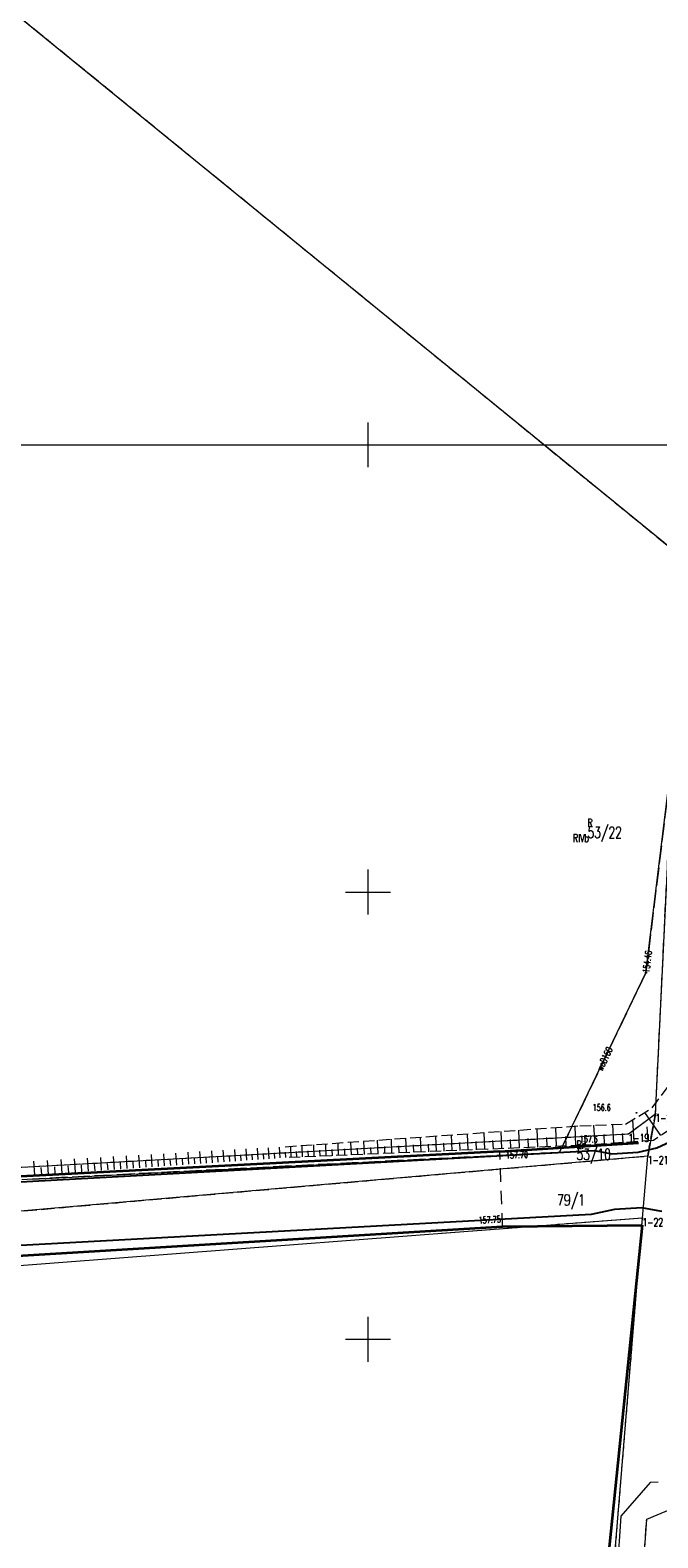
# Model space of a CAD drawing. Header units: metres. Extents: x 5598798 to 5599616, y 5661498 to 5662453.
# Tile 12 of 18: x 5599112 to 5599182, y 5661878 to 5662046. Entities that reach past the tile are written whole.
import ezdxf
from ezdxf.enums import TextEntityAlignment as Align

# ---------------------------------------------------------------- set-up
doc = ezdxf.new("R2010")
doc.units = ezdxf.units.M
doc.header["$MEASUREMENT"] = 0
for name, pattern in [('1', [0]), ('2_1', [0]), ('2_BUBZ02', [1.75, 1.25, -0.5]), ('2_BUBZ02G', [1.75, 1.25, -0.5]), ('2_KTJZ01', [2, 1.5, -0.5]), ('2_KTKR01', [0]), ('2_KTOK02', [2.5, 1.5, -1]), ('2_KTOK05_01', [7.5, 7.5]), ('2_PTRW02', [0]), ('2_PTRW02_01', [2, 1, -1]), ('4_SUPB_P_01', [2.5, 2, -0.5]), ('4_SUPW_01', [0]), ('GDE', [0]), ('GUK', [2, 1.5, -0.5]), ('GUZ', [1, 0.5, -0.5])]:
    doc.linetypes.add(name, pattern=pattern)
doc.layers.get('0').update_dxf_attribs({"color": 250, "linetype": 'CONTINUOUS', "lineweight": 100})
for name, color, linetype, lineweight in [('BUBZ_L_1', 7, '2_BUBZ02', 18), ('Dzialki', 7, 'GDE', 18), ('Kontury', 90, 'GUK', 18), ('KTJZ_L_0', 7, '2_KTJZ01', 18), ('KTKR_L_0', 7, '2_KTKR01', 25), ('KTOK_L_1', 7, '2_1', 18), ('KTOK_L_4', 7, '2_KTOK05_01', 35), ('Numery_dzialek', 7, 'CONTINUOUS', 13), ('Numery_konturow', 90, 'CONTINUOUS', 9), ('Numery_punktow', 7, 'CONTINUOUS', 9), ('Numery_uzytkow', 90, 'CONTINUOUS', 9), ('Podzial_sekcyjny_krzyze', 7, '1', 18), ('Podzial_sekcyjny_podstawowy', 7, '1', 0), ('PTRW_L_1', 7, '2_PTRW02_01', 18), ('Punkty', 7, 'CONTINUOUS', 18), ('RTPW_T_0', 7, 'CONTINUOUS', 15), ('RTPW_T_1', 7, 'CONTINUOUS', 15), ('SUPW_E_T_0', 5, 'CONTINUOUS', 15), ('SUPW_L_0', 5, '4_SUPW_01', 18), ('SUTW_T_0', 5, 'CONTINUOUS', 18), ('Uzytki', 90, 'GUZ', 18)]:
    doc.layers.add(name, color=color, linetype=linetype, lineweight=lineweight)
doc.styles.get("Standard").update_dxf_attribs({"font": 'Simplex.SHX', "width": 0.75})

# ---------------------------------------------------------------- blocks, each defined once
blk = doc.blocks.new('GRO')
at = {"linetype": 'Continuous'}
blk.add_circle((0, 0), 0.045, dxfattribs=at)
blk = doc.blocks.new('2_RTPW02')
at = {"linetype": 'Continuous'}
blk.add_circle((0, 0), 0.045, dxfattribs=at)
blk = doc.blocks.new('2_RTPW01')
at = {"linetype": 'Continuous'}
blk.add_circle((0, 0), 0.045, dxfattribs=at)
blk = doc.blocks.new('4_SUPS01_08')
at = {"linetype": 'Continuous'}
blk.add_circle((0, 0), 0.0625, dxfattribs=at)

msp = doc.modelspace()

# ---------------------------------------------------------------- linework, layer by layer
at = {"layer": 'BUBZ_L_1', "linetype": '2_BUBZ02'}
for p, q in [((5599181.74, 5661925.86), (5599183.88, 5661928.77)), ((5599178.75, 5661924.06), (5599181.74, 5661925.86)), ((5599140.75, 5661921.53), (5599173.65, 5661923.87)), ((5599173.65, 5661923.87), (5599178.75, 5661924.06)), ((5599181.124984, 5661879.908151), (5599185.479134, 5661881.732747)), ((5599179.943143, 5661862.243239), (5599181.124984, 5661879.908151))]:
    msp.add_line(p, q, dxfattribs=at)
at = {"layer": 'BUBZ_L_1', "linetype": '2_1'}
for p, q in [((5599182.688462, 5661922.77452), (5599180.928847, 5661925.371681)), ((5599166.929546, 5661921.399411), (5599166.846841, 5661923.386128)), ((5599168.960958, 5661921.483977), (5599168.875766, 5661923.530434)), ((5599171.053455, 5661921.571085), (5599170.965701, 5661923.67908)), ((5599173.208873, 5661921.660813), (5599173.118481, 5661923.832196)), ((5599175.36712, 5661921.787019), (5599175.224523, 5661923.928659)), ((5599177.462668, 5661921.926547), (5599177.324154, 5661924.00688)), ((5599179.722589, 5661922.077019), (5599179.558162, 5661924.546519)), ((5599181.291346, 5661922.181472), (5599181.186893, 5661923.750228)), ((5599142.690988, 5661920.390385), (5599142.637957, 5661921.66428)), ((5599143.993542, 5661920.444609), (5599143.938917, 5661921.75681)), ((5599145.335264, 5661920.500463), (5599145.278996, 5661921.852123)), ((5599146.717332, 5661920.557998), (5599146.659372, 5661921.950302)), ((5599148.140959, 5661920.617262), (5599148.081256, 5661922.051433)), ((5599149.607395, 5661920.678308), (5599149.545896, 5661922.155605)), ((5599151.117926, 5661920.74119), (5599151.054579, 5661922.262909)), ((5599152.67388, 5661920.805962), (5599152.608627, 5661922.37344)), ((5599154.276621, 5661920.872683), (5599154.209407, 5661922.487295)), ((5599155.095975, 5661920.906792), (5599155.061867, 5661921.726146)), ((5599155.927557, 5661920.94141), (5599155.858322, 5661922.604574)), ((5599156.77155, 5661920.976544), (5599156.736415, 5661921.820536)), ((5599157.628138, 5661921.012203), (5599157.55682, 5661922.725379)), ((5599158.497509, 5661921.048394), (5599158.461318, 5661921.917765)), ((5599159.379855, 5661921.085125), (5599159.306392, 5661922.849816)), ((5599160.275368, 5661921.122404), (5599160.238089, 5661922.017918)), ((5599161.184246, 5661921.16024), (5599161.108575, 5661922.977996)), ((5599162.106688, 5661921.19864), (5599162.068287, 5661922.121082)), ((5599163.042896, 5661921.237614), (5599162.964949, 5661923.11003)), ((5599163.993075, 5661921.277169), (5599163.95352, 5661922.227348)), ((5599164.957435, 5661921.317314), (5599164.877145, 5661923.246034)), ((5599165.936187, 5661921.358058), (5599165.895443, 5661922.33681)), ((5599167.937729, 5661921.441381), (5599167.895759, 5661922.449564)), ((5599169.999457, 5661921.527208), (5599169.956225, 5661922.565708)), ((5599172.123182, 5661921.615617), (5599172.07865, 5661922.685344)), ((5599174.2963, 5661921.715721), (5599174.223959, 5661922.802204)), ((5599176.422502, 5661921.85729), (5599176.352231, 5661922.912672)), ((5599178.487839, 5661921.994806), (5599178.41958, 5661923.019977)), ((5599114.316508, 5661918.477967), (5599114.211124, 5661919.999075)), ((5599115.824541, 5661918.582445), (5599115.720364, 5661920.086138)), ((5599117.315309, 5661918.685727), (5599117.212324, 5661920.172203)), ((5599118.789008, 5661918.787827), (5599118.687202, 5661920.257283)), ((5599120.245834, 5661918.888757), (5599120.145194, 5661920.341389)), ((5599121.685979, 5661918.988532), (5599121.586492, 5661920.424532)), ((5599123.109636, 5661919.087164), (5599123.011288, 5661920.506723)), ((5599124.516993, 5661919.184667), (5599124.41977, 5661920.587973)), ((5599125.908236, 5661919.281054), (5599125.812127, 5661920.668292)), ((5599126.597873, 5661919.328833), (5599126.550094, 5661920.01847)), ((5599127.28355, 5661919.376337), (5599127.188541, 5661920.747692)), ((5599127.965291, 5661919.423569), (5599127.918059, 5661920.10531)), ((5599128.643117, 5661919.47053), (5599128.549196, 5661920.826183)), ((5599129.317053, 5661919.517221), (5599129.270362, 5661920.191156)), ((5599129.987118, 5661919.563644), (5599129.894273, 5661920.903775)), ((5599130.653337, 5661919.6098), (5599130.607181, 5661920.276019)), ((5599131.315731, 5661919.655691), (5599131.223949, 5661920.980479)), ((5599131.974322, 5661919.701319), (5599131.928694, 5661920.35991)), ((5599132.629132, 5661919.746685), (5599132.5384, 5661921.056305)), ((5599133.280183, 5661919.79179), (5599133.235077, 5661920.442841)), ((5599133.927495, 5661919.836637), (5599133.837802, 5661921.131262)), ((5599134.571091, 5661919.881226), (5599134.526502, 5661920.524822)), ((5599135.210993, 5661919.925559), (5599135.122327, 5661921.205361)), ((5599135.84722, 5661919.969637), (5599135.803142, 5661920.605865)), ((5599136.479795, 5661920.013463), (5599136.392144, 5661921.278612)), ((5599137.108738, 5661920.057037), (5599137.065164, 5661920.68598)), ((5599137.734069, 5661920.10036), (5599137.647422, 5661921.351024)), ((5599138.355811, 5661920.143435), (5599138.312736, 5661920.765177)), ((5599138.973984, 5661920.186263), (5599138.888328, 5661921.422607)), ((5599139.588607, 5661920.228845), (5599139.546025, 5661920.843468)), ((5599140.199701, 5661920.271182), (5599140.115027, 5661921.493371)), ((5599140.808105, 5661920.312003), (5599140.782742, 5661920.921264)), ((5599141.426459, 5661920.337744), (5599141.374976, 5661921.574451)), ((5599142.054041, 5661920.36387), (5599142.027915, 5661920.991451)), ((5599143.337441, 5661920.417296), (5599143.31053, 5661921.063749)), ((5599144.659434, 5661920.472329), (5599144.631714, 5661921.138222)), ((5599146.02118, 5661920.529017), (5599145.992626, 5661921.214933)), ((5599147.423873, 5661920.58741), (5599147.394461, 5661921.293951)), ((5599148.868746, 5661920.647559), (5599148.838449, 5661921.375346)), ((5599150.357066, 5661920.709516), (5599150.325858, 5661921.459188)), ((5599151.890141, 5661920.773336), (5599151.857994, 5661921.545551)), ((5599153.469315, 5661920.839076), (5599153.436202, 5661921.634511)), ((5599112.791008, 5661918.372279), (5599112.684403, 5661919.911005)), ((5599113.555954, 5661918.425275), (5599113.502957, 5661919.190221)), ((5599115.072695, 5661918.530357), (5599115.020306, 5661919.286544)), ((5599116.572071, 5661918.634235), (5599116.520281, 5661919.381765)), ((5599118.05428, 5661918.736924), (5599118.003083, 5661919.475895)), ((5599119.519518, 5661918.838437), (5599119.468907, 5661919.568947)), ((5599120.96798, 5661918.938788), (5599120.917948, 5661919.660934)), ((5599122.399857, 5661919.03799), (5599122.350399, 5661919.751868)), ((5599123.81534, 5661919.136056), (5599123.766448, 5661919.84176)), ((5599125.214617, 5661919.233), (5599125.166285, 5661919.930624))]:
    msp.add_line(p, q, dxfattribs=at)
at = {"layer": 'BUBZ_L_1', "linetype": '2_BUBZ02G'}
for p, q in [((5599185.25, 5661924.51), (5599181.87, 5661922.22)), ((5599173.91, 5661921.69), (5599140.76, 5661920.31)), ((5599181.87, 5661922.22), (5599173.91, 5661921.69))]:
    msp.add_line(p, q, dxfattribs=at)
at = {"layer": 'Dzialki'}
for p, q in [((5599186.52, 5661986.2), (5599074.88, 5662077.34)), ((5599182.1, 5661925.2), (5599183.8, 5661960.37)), ((5599179.08, 5661922.96), (5599182.1, 5661925.2)), ((5599182.1, 5661925.2), (5599181.23, 5661920.49)), ((5599095.27, 5661918.37), (5599179.08, 5661922.96)), ((5599181.23, 5661920.49), (5599075.65, 5661911.2)), ((5599180.64, 5661913.54), (5599181.23, 5661920.49)), ((5599180.64, 5661913.54), (5599084.84, 5661906.2)), ((5599170.63, 5661790.83), (5599180.64, 5661913.54))]:
    msp.add_line(p, q, dxfattribs=at)
at = {"layer": 'Kontury'}
for p, q in [((5599186.52, 5661986.2), (5599074.88, 5662077.34)), ((5599182.1, 5661925.2), (5599183.8, 5661960.37)), ((5599181.23, 5661920.49), (5599182.1, 5661925.2)), ((5599075.65, 5661911.2), (5599181.23, 5661920.49))]:
    msp.add_line(p, q, dxfattribs=at)
at = {"layer": 'KTJZ_L_0', "linetype": '2_KTJZ01'}
for p, q in [((5599182.24, 5661921.42), (5599184.26, 5661922.35)), ((5599098.3, 5661916.91), (5599175.3, 5661921.09)), ((5599175.3, 5661921.09), (5599177.24, 5661920.73)), ((5599177.24, 5661920.73), (5599180.16, 5661920.93)), ((5599180.16, 5661920.93), (5599182.24, 5661921.42)), ((5599174.91, 5661913.97), (5599099.89, 5661909.87)), ((5599177.54, 5661914.51), (5599174.91, 5661913.97)), ((5599180.59, 5661914.71), (5599177.54, 5661914.51)), ((5599182.82, 5661914.28), (5599180.59, 5661914.71))]:
    msp.add_line(p, q, dxfattribs=at)
at = {"layer": 'KTKR_L_0', "linetype": '2_KTKR01'}
for p, q in [((5599182.24, 5661921.42), (5599184.26, 5661922.35)), ((5599098.3, 5661916.91), (5599175.3, 5661921.09)), ((5599175.3, 5661921.09), (5599177.24, 5661920.73)), ((5599177.24, 5661920.73), (5599180.16, 5661920.93)), ((5599180.16, 5661920.93), (5599182.24, 5661921.42)), ((5599174.91, 5661913.97), (5599099.89, 5661909.87)), ((5599177.54, 5661914.51), (5599174.91, 5661913.97)), ((5599180.59, 5661914.71), (5599177.54, 5661914.51)), ((5599182.82, 5661914.28), (5599180.59, 5661914.71))]:
    msp.add_line(p, q, dxfattribs=at)
at = {"layer": 'KTOK_L_1', "linetype": '2_KTOK02'}
msp.add_line((5599165.02, 5661912.62), (5599164.73, 5661920.98), dxfattribs=at)
at = {"layer": 'KTOK_L_4', "linetype": '2_KTOK05_01'}
for p, q in [((5599164.73, 5661920.98), (5599180.19, 5661921.95)), ((5599164.73, 5661920.98), (5599101.3, 5661917.68)), ((5599099.97, 5661908.66), (5599165.02, 5661912.62)), ((5599165.02, 5661912.62), (5599180.63, 5661912.77)), ((5599180.63, 5661912.77), (5599176.428243, 5661871.738043))]:
    msp.add_line(p, q, dxfattribs=at)
at = {"layer": 'Podzial_sekcyjny_krzyze'}
for p, q in [((5599150, 5661997.5), (5599150, 5662002.5)), ((5599147.5, 5662000), (5599152.5, 5662000)), ((5599150, 5661947.5), (5599150, 5661952.5)), ((5599147.5, 5661950), (5599152.5, 5661950)), ((5599150, 5661897.5), (5599150, 5661902.5)), ((5599147.5, 5661900), (5599152.5, 5661900))]:
    msp.add_line(p, q, dxfattribs=at)
at = {"layer": 'Podzial_sekcyjny_podstawowy'}
msp.add_line((5598800, 5662000), (5599200, 5662000), dxfattribs=at)
at = {"layer": 'PTRW_L_1', "linetype": '2_PTRW02'}
for p, q in [((5599181.499939, 5661883.990835), (5599178.24884, 5661880.242119)), ((5599182.39565, 5661884.02401), (5599181.499939, 5661883.990835)), ((5599181.124984, 5661879.908151), (5599185.479134, 5661881.732747)), ((5599178.24884, 5661880.242119), (5599175.395835, 5661839.501206)), ((5599179.943143, 5661862.243239), (5599181.124984, 5661879.908151))]:
    msp.add_line(p, q, dxfattribs=at)
at = {"layer": 'SUPW_L_0', "linetype": '4_SUPW_01'}
for p, q in [((5599181.036243, 5661940.982154), (5599189.084637, 5662007.286789)), ((5599171.38228, 5661920.89296), (5599181.036243, 5661940.982154)), ((5599112.517084, 5661917.916406), (5599171.38228, 5661920.89296))]:
    msp.add_line(p, q, dxfattribs=at)
at = {"layer": 'SUPW_L_0', "linetype": '4_SUPB_P_01'}
for p, q in [((5599189.084637, 5662007.286789), (5599181.036243, 5661940.982154)), ((5599181.036243, 5661940.982154), (5599171.38228, 5661920.89296)), ((5599171.38228, 5661920.89296), (5599112.517084, 5661917.916406)), ((5599112.517084, 5661917.916406), (5599111.350794, 5661917.843512))]:
    msp.add_line(p, q, dxfattribs=at)
at = {"layer": 'Uzytki'}
for p, q in [((5599186.52, 5661986.2), (5599074.88, 5662077.34)), ((5599182.1, 5661925.2), (5599183.8, 5661960.37)), ((5599179.08, 5661922.96), (5599182.1, 5661925.2)), ((5599181.23, 5661920.49), (5599182.1, 5661925.2)), ((5599095.27, 5661918.37), (5599179.08, 5661922.96)), ((5599075.65, 5661911.2), (5599181.23, 5661920.49)), ((5599180.64, 5661913.54), (5599158.22, 5661911.83)), ((5599170.63, 5661790.83), (5599180.64, 5661913.54))]:
    msp.add_line(p, q, dxfattribs=at)

# ---------------------------------------------------------------- block references
at = {"layer": 'Punkty'}
for p in [(5599182.1, 5661925.2), (5599179.08, 5661922.96), (5599181.23, 5661920.49), (5599180.64, 5661913.54)]:
    msp.add_blockref('GRO', p, dxfattribs=at)
at = {"layer": 'RTPW_T_0'}
msp.add_blockref('2_RTPW01', (5599179.972621, 5661925.316638), dxfattribs=at)
at = {"layer": 'RTPW_T_0', "rotation": 359.999997}
msp.add_blockref('2_RTPW01', (5599173.91, 5661921.69), dxfattribs=at)
at = {"layer": 'RTPW_T_1'}
for p in [(5599164.64, 5661920.57), (5599164.82, 5661913.44)]:
    msp.add_blockref('2_RTPW02', p, dxfattribs=at)
at = {"layer": 'SUTW_T_0'}
msp.add_blockref('4_SUPS01_08', (5599181.036243, 5661940.982154), dxfattribs=at)

# ---------------------------------------------------------------- texts
at = {"layer": 'Numery_dzialek', "width": 0.7}
for s, p in [('53/22', (5599174.501575, 5661957.297008)), ('53/10', (5599173.274387, 5661921.308598)), ('79/1', (5599171.121437, 5661916.207756))]:
    msp.add_text(s, height=1.26, dxfattribs=at).set_placement(p, align=Align.TOP_LEFT)
at = {"layer": 'Numery_konturow', "width": 0.7}
msp.add_text('RIVb', height=0.9, dxfattribs=at).set_placement((5599174.66646, 5661956.478645), align=Align.TOP_RIGHT)
at = {"layer": 'Numery_punktow', "width": 0.7}
for s, p in [('1-20', (5599182.1, 5661925.2)), ('1-19', (5599179.08, 5661922.96)), ('1-21', (5599181.23, 5661920.49)), ('1-22', (5599180.64, 5661913.54))]:
    msp.add_text(s, height=0.9, dxfattribs=at).set_placement(p, align=Align.TOP_LEFT)
at = {"layer": 'Numery_uzytkow', "width": 0.7}
for s, p in [('R', (5599174.501575, 5661957.297008)), ('Br', (5599173.274387, 5661921.308598))]:
    msp.add_text(s, height=0.9, dxfattribs=at).set_placement(p)
at = {"layer": 'RTPW_T_0', "width": 0.7}
msp.add_text('156.6', height=0.75, rotation=359.858529, dxfattribs=at).set_placement((5599175.081874, 5661925.533102))
msp.add_text('157.6', height=0.75, dxfattribs=at).set_placement((5599173.63241, 5661922.75729), align=Align.TOP_LEFT)
at = {"layer": 'RTPW_T_1', "width": 0.7}
msp.add_text('157.70', height=0.75, rotation=2.233271, dxfattribs=at).set_placement((5599165.394864, 5661920.572848), align=Align.MIDDLE_LEFT)
msp.add_text('157.75', height=0.75, rotation=3.250586, dxfattribs=at).set_placement((5599164.82, 5661913.44), align=Align.MIDDLE_RIGHT)
at = {"layer": 'SUPW_E_T_0', "width": 0.7}
msp.add_text('woD160', height=0.75, rotation=64.333159, dxfattribs=at).set_placement((5599176.412654, 5661931.360802), align=Align.MIDDLE)
at = {"layer": 'SUTW_T_0', "width": 0.7}
msp.add_text('154.46', height=0.75, rotation=83.078996, dxfattribs=at).set_placement((5599181.036243, 5661940.982154), align=Align.MIDDLE_LEFT)

doc.saveas('drawing.dxf')
